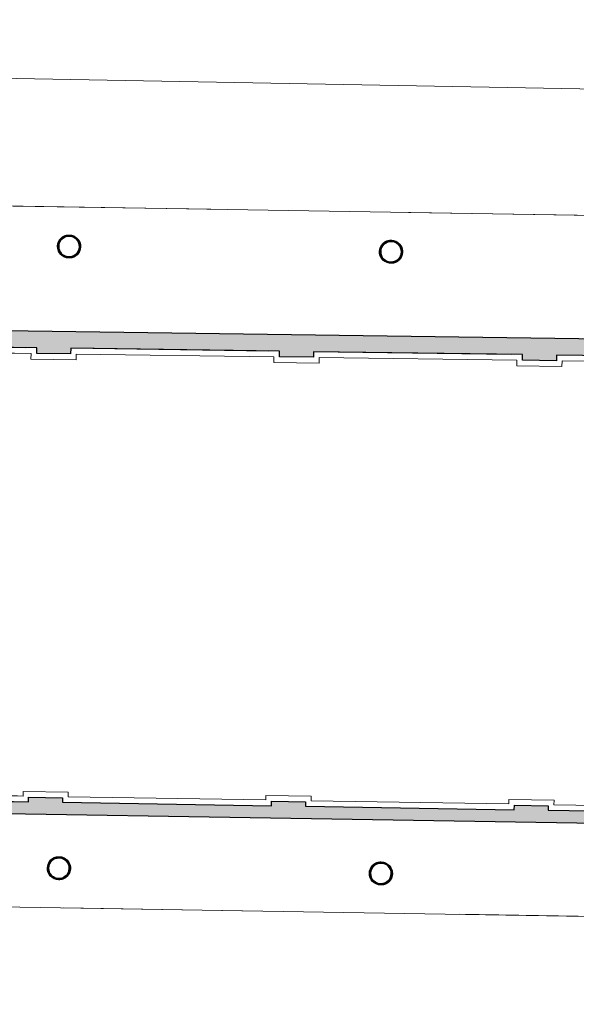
# Model space of a CAD drawing. Header units: millimetres. Extents: x -13022 to 1371524, y -38729 to 632593.
# Tile 168 of 256: x 894536 to 904389, y 5214 to 22633. Entities that reach past the tile are written whole.
import ezdxf

# ---------------------------------------------------------------- set-up
doc = ezdxf.new("R2010")
doc.units = ezdxf.units.MM
doc.header["$LTSCALE"] = 35
doc.set_wipeout_variables(frame=1)
doc.linetypes.add('DASHED', pattern=[200, 100, -100])
for name, color, linetype in [('LAYER102', 1, 'Continuous'), ('LAYER111', 7, 'Continuous'), ('LAYER22', 7, 'Continuous'), ('LAYER28', 7, 'Continuous')]:
    doc.layers.add(name, color=color, linetype=linetype)
doc.styles.get("Standard").update_dxf_attribs({"font": 'simplex.shx'})
doc.dimstyles.new('~R----C~', dxfattribs={"dimtxt": 162, "dimasz": 180, "dimexe": 0.18, "dimexo": 0.0625, "dimgap": 16.2, "dimtad": 1, "dimdec": 0, "dimzin": 0, "dimdsep": 46, "dimtxsty": 'Standard', "dimcen": 0.09, "dimse1": 1, "dimse2": 1, "dimclrd": 7, "dimadec": 0, "dimazin": 0, "dimtfac": 1, "dimtdec": 4, "dimtmove": 0, "dimatfit": 3, "dimfxl": 1, "dimtolj": 1, "dimtzin": 0, "dimlwd": 13, "dimarcsym": 0})
pattern_1 = [(43.96863251, (521764.3542, 56868.8046), (-0.20827933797, 0.21591600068), []), (43.96863251, (521764.35802, 56869.0167), (-0.20827933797, 0.21591600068), [])]

# ---------------------------------------------------------------- blocks, each defined once
blk = doc.blocks.new('*D114')
at = {"layer": 'Defpoints', "color": 0, "linetype": 'Continuous', "transparency": 16777216}
for p in [(912343, 8288), (857554, 7448), (912264, 3870)]:
    blk.add_point(p, dxfattribs=at)
at = {"layer": 'LAYER102', "color": 7, "linetype": 'Continuous', "lineweight": 13, "transparency": 16777216}
blk.add_line((857687, 4853), (912084, 3874), dxfattribs=at)
at = {"layer": 'LAYER102', "color": 7, "linetype": 'Continuous', "transparency": 16777216}
for points in [[(857687, 4883), (857686, 4823), (857507, 4856)], [(912084, 3904), (912083, 3844), (912264, 3870)]]:
    blk.add_solid(points, dxfattribs=at)
at = {"layer": 'LAYER102', "color": 0, "linetype": 'Continuous', "transparency": 16777216, "insert": (884887, 4460), "char_height": 162, "attachment_point": 5, "rotation": 358.9686}
blk.add_mtext('\\A1;54766', dxfattribs=at)
blk = doc.blocks.new('*D115')
at = {"layer": 'Defpoints', "color": 0, "linetype": 'Continuous', "transparency": 16777216}
for p in [(857554, 7448), (837106, 6871), (913664, 6438)]:
    blk.add_point(p, dxfattribs=at)
at = {"layer": 'LAYER102', "color": 7, "linetype": 'Continuous', "lineweight": 13, "transparency": 16777216}
blk.add_line((913650, 5673), (913661, 6258), dxfattribs=at)
at = {"layer": 'LAYER102', "color": 7, "linetype": 'Continuous', "transparency": 16777216}
for points in [[(913631, 6258), (913691, 6257), (913664, 6438)], [(913620, 5674), (913680, 5673), (913647, 5493)]]:
    blk.add_solid(points, dxfattribs=at)
at = {"layer": 'LAYER102', "color": 0, "linetype": 'Continuous', "transparency": 16777216, "insert": (913558, 5967), "char_height": 162, "attachment_point": 5, "rotation": 88.9686}
blk.add_mtext('\\A1;945', dxfattribs=at)
blk = doc.blocks.new('*D116')
at = {"layer": 'Defpoints', "color": 0, "linetype": 'Continuous', "transparency": 16777216}
for p in [(912343, 8288), (913697, 8264), (857554, 7448)]:
    blk.add_point(p, dxfattribs=at)
at = {"layer": 'LAYER102', "color": 7, "linetype": 'Continuous', "lineweight": 13, "transparency": 16777216}
blk.add_line((913667, 6618), (913694, 8084), dxfattribs=at)
at = {"layer": 'LAYER102', "color": 7, "linetype": 'Continuous', "transparency": 16777216}
for points in [[(913664, 8084), (913724, 8083), (913697, 8264)], [(913637, 6618), (913697, 6617), (913664, 6438)]]:
    blk.add_solid(points, dxfattribs=at)
at = {"layer": 'LAYER102', "color": 0, "linetype": 'Continuous', "transparency": 16777216, "insert": (913583, 7353), "char_height": 162, "attachment_point": 5, "rotation": 88.9686}
blk.add_mtext('\\A1;1826', dxfattribs=at)
blk = doc.blocks.new('*D118')
at = {"layer": 'Defpoints', "color": 0, "linetype": 'Continuous', "transparency": 16777216}
for p in [(837771, 20881), (913899, 19511), (912480, 16884)]:
    blk.add_point(p, dxfattribs=at)
at = {"layer": 'LAYER102', "color": 7, "linetype": 'Continuous', "lineweight": 13, "transparency": 16777216}
blk.add_line((913855, 17039), (913896, 19331), dxfattribs=at)
at = {"layer": 'LAYER102', "color": 7, "linetype": 'Continuous', "transparency": 16777216}
for points in [[(913866, 19331), (913926, 19330), (913899, 19511)], [(913825, 17039), (913885, 17038), (913852, 16859)]]:
    blk.add_solid(points, dxfattribs=at)
at = {"layer": 'LAYER102', "color": 0, "linetype": 'Continuous', "transparency": 16777216, "insert": (913778, 18187), "char_height": 162, "attachment_point": 5, "rotation": 88.9686}
blk.add_mtext('\\A1;2652', dxfattribs=at)
blk = doc.blocks.new('*D123')
at = {"layer": 'Defpoints', "color": 0, "linetype": 'Continuous', "transparency": 16777216}
for p in [(912559, 21266), (838029, 17988), (912480, 16884)]:
    blk.add_point(p, dxfattribs=at)
at = {"layer": 'LAYER102', "color": 7, "linetype": 'Continuous', "lineweight": 13, "transparency": 16777216}
blk.add_line((838292, 22603), (912379, 21269), dxfattribs=at)
at = {"layer": 'LAYER102', "color": 7, "linetype": 'Continuous', "transparency": 16777216}
for points in [[(838293, 22633), (838292, 22573), (838112, 22606)], [(912379, 21299), (912378, 21239), (912559, 21266)]]:
    blk.add_solid(points, dxfattribs=at)
at = {"layer": 'LAYER102', "color": 0, "linetype": 'Continuous', "transparency": 16777216, "insert": (875337, 22033), "char_height": 162, "attachment_point": 5, "rotation": 358.9686}
blk.add_mtext('\\A1;74458', dxfattribs=at)

msp = doc.modelspace()

# ---------------------------------------------------------------- linework, layer by layer
at = {"layer": 'LAYER28', "color": 7, "linetype": 'Continuous', "lineweight": 25}
for points in [[(895412.913, 18803.719, -2.414213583), (895226.457, 18623.847, -0.414213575), (895412.913, 18803.719)], [(901112.161, 18710.627, -2.414213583), (900925.705, 18530.755, -0.414213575), (901112.161, 18710.627)], [(895233.038, 7805.199, -2.414213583), (895046.582, 7625.326, -0.414213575), (895233.038, 7805.199)], [(900932.534, 7712.039, -2.414213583), (900746.079, 7532.167, -0.414213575), (900932.534, 7712.039)]]:
    msp.add_lwpolyline(points, format="xyb", close=True, dxfattribs=at)

# ---------------------------------------------------------------- texts
at = {"layer": 'LAYER102', "color": 7, "linetype": 'Continuous', "lineweight": 0, "char_height": 162, "attachment_point": 7, "rotation": 358.9686325, "line_spacing_factor": 1.333333}
for s, insert in [('\\pi-742.15;{\\fArial|b0|i0|c0|p34;verkeersruimte\\P\\pi-399.59;21,3 m2}', (1005346.904, 19115.704)), ('\\pi-341.76;{\\fArial|b1|i0|c0|p34;\\H1.2346x;foyer\\fArial|b0|i0|c0|p34;\\H0.81x;\\P\\pi-1012.4;max. aantal pers. 90\\P\\pi-925.11;bijeenkomstfunctie \\P\\pi-453.52;143,9 m2}', (1017563.026, 12467.675))]:
    msp.add_mtext(s, dxfattribs=dict(at, insert=insert))
for s, insert, width in [('\\pi415.19;{\\fArial|b1|i0|c0|p34;\\H1.2346x;Afsl. vent.}', (854912.419, 16083.804), 2146.38469), ('\\pi386.19;{\\fArial|b1|i0|c0|p34;\\H1.2346x;lift \\P\\pi159.59;mach.\\fArial|b0|i0|c0|p34;\\H0.81x; \\P\\pi209.91;3,2 m2}', (855643.987, 13970.687), 1090.26846), ('\\pi415.19;{\\fArial|b1|i0|c0|p34;\\H1.2346x;Afsl. vent.}', (888719.24, 11805.179), 2146.38469)]:
    msp.add_mtext(s, dxfattribs=dict(at, insert=insert, width=width))

# ---------------------------------------------------------------- wipeouts: each hides what was drawn before it
at = {"linetype": 'Continuous'}
for points in [[(907736.753, 16649.173), (907635.399, 16550.563), (904135.702, 16598.897), (904037.073, 16700.267)], [(890994.359, 8857.731), (890995.971, 8957.718), (894594.56, 8899.032), (894692.747, 8797.416)]]:
    msp.add_wipeout(points, dxfattribs=at).dxf.layer = 'LAYER111'

# ---------------------------------------------------------------- next in the draw order: linework, layer by layer
at = {"layer": 'LAYER102', "color": 7, "linetype": 'Continuous', "lineweight": 18}
for points in [[(904037.073, 16700.267), (907736.753, 16649.173)], [(907635.399, 16550.563), (904135.702, 16598.897)], [(890995.971, 8957.718), (894594.56, 8899.032)], [(894692.747, 8797.416), (890994.359, 8857.731)]]:
    msp.add_lwpolyline(points, dxfattribs=at)

# ---------------------------------------------------------------- next in the draw order: wipeouts: each hides what was drawn before it
at = {"linetype": 'Continuous'}
for points in [[(895405.958, 18417.383), (895406.318, 18437.396), (895430.249, 18438.532), (895453.829, 18442.784), (895476.651, 18450.075), (895498.339, 18460.284), (895518.481, 18473.234), (895536.794, 18488.706), (895552.897, 18506.433), (895566.566, 18526.112), (895577.576, 18547.405), (895585.671, 18569.953), (895590.78, 18593.364), (895592.773, 18617.243), (895591.641, 18641.175), (895587.377, 18664.758), (895580.099, 18687.582), (895569.894, 18709.259), (895556.943, 18729.419), (895541.457, 18747.717), (895523.744, 18763.837), (895504.05, 18777.508), (895482.775, 18788.492), (895460.23, 18796.605), (895436.818, 18801.703), (895412.944, 18803.703), (895389.013, 18802.569), (895365.433, 18798.321), (895342.579, 18791.032), (895320.923, 18780.826), (895300.75, 18767.877), (895282.468, 18752.409), (895266.334, 18734.684), (895252.665, 18715.005), (895241.686, 18693.711), (895233.56, 18671.166), (895228.451, 18647.754), (895226.458, 18623.878), (895227.59, 18599.94), (895231.853, 18576.355), (895239.131, 18553.525), (895249.336, 18531.844), (895262.288, 18511.68), (895277.774, 18493.381), (895295.486, 18477.257), (895315.181, 18463.583), (895336.455, 18452.599), (895359.032, 18444.488), (895382.444, 18439.39), (895406.318, 18437.392), (895405.958, 18417.383), (895380.865, 18419.396), (895356.203, 18424.497), (895332.345, 18432.611), (895309.695, 18443.611), (895288.595, 18457.327), (895269.322, 18473.551), (895252.214, 18492.032), (895237.517, 18512.487), (895225.476, 18534.602), (895216.271, 18558.037), (895210.022, 18582.433), (895206.846, 18607.412), (895206.768, 18632.595), (895209.812, 18657.592), (895215.94, 18682.02), (895225.021, 18705.503), (895236.953, 18727.683), (895251.544, 18748.216), (895268.537, 18766.79), (895287.709, 18783.118), (895308.743, 18796.949), (895331.353, 18808.069), (895355.13, 18816.31), (895379.76, 18821.545), (895404.865, 18823.694), (895430.039, 18822.721), (895454.876, 18818.644), (895479.033, 18811.524), (895502.106, 18801.473), (895523.784, 18788.641), (895543.698, 18773.227), (895561.568, 18755.469), (895577.089, 18735.64), (895590.015, 18714.042), (895600.196, 18691.01), (895607.45, 18666.893), (895611.66, 18642.067), (895612.77, 18616.908), (895610.861, 18592.446), (895605.99, 18568.393), (895598.288, 18545.102), (895587.793, 18522.911), (895574.729, 18502.142), (895559.259, 18483.101), (895541.606, 18466.065), (895522.024, 18451.282), (895500.799, 18438.967), (895478.246, 18429.301), (895454.681, 18422.423), (895430.481, 18418.436), (895405.958, 18417.395)], [(901105.205, 18324.291), (901105.566, 18344.303), (901129.496, 18345.439), (901153.077, 18349.691), (901175.899, 18356.983), (901197.586, 18367.192), (901217.729, 18380.142), (901236.042, 18395.613), (901252.145, 18413.34), (901265.814, 18433.019), (901276.824, 18454.313), (901284.918, 18476.86), (901290.028, 18500.272), (901292.021, 18524.15), (901290.889, 18548.083), (901286.625, 18571.665), (901279.347, 18594.489), (901269.142, 18616.167), (901256.19, 18636.327), (901240.705, 18654.624), (901222.992, 18670.744), (901203.297, 18684.416), (901182.023, 18695.4), (901159.478, 18703.512), (901136.066, 18708.61), (901112.191, 18710.611), (901088.261, 18709.477), (901064.681, 18705.229), (901041.827, 18697.939), (901020.171, 18687.734), (900999.997, 18674.784), (900981.716, 18659.316), (900965.582, 18641.592), (900951.913, 18621.913), (900940.934, 18600.619), (900932.808, 18578.074), (900927.698, 18554.662), (900925.706, 18530.786), (900926.838, 18506.847), (900931.101, 18483.263), (900938.379, 18460.433), (900948.584, 18438.752), (900961.536, 18418.588), (900977.021, 18400.288), (900994.734, 18384.164), (901014.429, 18370.491), (901035.703, 18359.507), (901058.279, 18351.396), (901081.691, 18346.298), (901105.566, 18344.299), (901105.205, 18324.291), (901080.113, 18326.303), (901055.45, 18331.404), (901031.593, 18339.519), (901008.943, 18350.518), (900987.843, 18364.234), (900968.569, 18380.459), (900951.462, 18398.939), (900936.765, 18419.395), (900924.724, 18441.51), (900915.519, 18464.945), (900909.27, 18489.341), (900906.094, 18514.32), (900906.016, 18539.503), (900909.06, 18564.499), (900915.188, 18588.928), (900924.268, 18612.411), (900936.201, 18634.59), (900950.792, 18655.124), (900967.785, 18673.698), (900986.957, 18690.025), (901007.991, 18703.856), (901030.601, 18714.976), (901054.378, 18723.218), (901079.007, 18728.453), (901104.112, 18730.601), (901129.287, 18729.628), (901154.123, 18725.552), (901178.28, 18718.432), (901201.353, 18708.38), (901223.032, 18695.549), (901242.945, 18680.135), (901260.816, 18662.377), (901276.337, 18642.547), (901289.263, 18620.95), (901299.443, 18597.917), (901306.698, 18573.8), (901310.908, 18548.974), (901312.018, 18523.815), (901310.108, 18499.354), (901305.237, 18475.301), (901297.536, 18452.01), (901287.041, 18429.818), (901273.977, 18409.05), (901258.507, 18390.009), (901240.854, 18372.972), (901221.272, 18358.19), (901200.047, 18345.874), (901177.494, 18336.208), (901153.929, 18329.331), (901129.728, 18325.344), (901105.206, 18324.303)]]:
    msp.add_wipeout(points, dxfattribs=at).dxf.layer = 'LAYER111'

# ---------------------------------------------------------------- next in the draw order: hatches: boundary and pattern name
at = {"layer": 'LAYER28', "linetype": 'Continuous', "lineweight": 13}
h = msp.add_hatch(dxfattribs=at)
h.set_pattern_fill('~A--FYV~', angle=-1.0313675, style=0, pattern_type=0)
h.set_pattern_definition(pattern_1)
h.paths.add_polyline_path([(895405.958, 18417.383), (895406.318, 18437.396, 2.413922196), (895226.457, 18623.847, 0.41426354), (895406.318, 18437.398), (895405.958, 18417.383, -2.414080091), (895612.77, 18616.908, -0.414236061)], flags=0)
h = msp.add_hatch(dxfattribs=at)
h.set_pattern_fill('~A--FYV~', angle=-1.0313675, style=0, pattern_type=0)
h.set_pattern_definition(pattern_1)
h.paths.add_polyline_path([(901105.205, 18324.291), (901105.566, 18344.303, 2.413922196), (900925.705, 18530.755, 0.41426354), (901105.566, 18344.305), (901105.205, 18324.291, -2.414080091), (901312.018, 18523.815, -0.414236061)], flags=0)

# ---------------------------------------------------------------- next in the draw order: linework, layer by layer
at = {"layer": 'LAYER28', "color": 7, "linetype": 'Continuous', "lineweight": 25}
for points in [[(895405.958, 18417.383), (895406.318, 18437.396, 2.413922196), (895226.457, 18623.847, 0.41426354), (895406.318, 18437.398), (895405.958, 18417.383, -2.414080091), (895612.77, 18616.908, -0.414236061), (895405.958, 18417.383)], [(895413.273, 18823.716, -2.414213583), (895206.461, 18624.207, -0.414213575), (895413.273, 18823.716)], [(901105.205, 18324.291), (901105.566, 18344.303, 2.413922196), (900925.705, 18530.755, 0.41426354), (901105.566, 18344.305), (901105.205, 18324.291, -2.414080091), (901312.018, 18523.815, -0.414236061), (901105.205, 18324.291)], [(901112.521, 18730.623, -2.414213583), (900905.708, 18531.115, -0.414213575), (901112.521, 18730.623)]]:
    msp.add_lwpolyline(points, format="xyb", close=True, dxfattribs=at)

# ---------------------------------------------------------------- next in the draw order: texts
at = {"layer": 'LAYER102', "color": 7, "linetype": 'Continuous', "lineweight": 0, "insert": (1040372.289, 16265.531), "char_height": 162, "attachment_point": 7, "rotation": 358.9686325, "line_spacing_factor": 1.333333}
msp.add_mtext('\\pi-563.32;{\\fArial|b1|i0|c0|p34;\\H1.2346x;techniek\\P\\pi-880.14;\\fArial|b0|i0|c0|p34;\\H0.81x;technische ruimte \\P\\pi-399.6;29,4 m2}', dxfattribs=at)

# ---------------------------------------------------------------- next in the draw order: wipeouts: each hides what was drawn before it
at = {"linetype": 'Continuous'}
for points in [[(904037.073, 16700.267), (904135.702, 16598.897), (904134.34, 16498.905), (904035.711, 16600.279)], [(894692.747, 8797.409), (894594.56, 8899.024), (894596, 8979.011), (894694.187, 8877.396)]]:
    msp.add_wipeout(points, dxfattribs=at).dxf.layer = 'LAYER111'

# ---------------------------------------------------------------- next in the draw order: linework, layer by layer
at = {"layer": 'LAYER102', "color": 7, "linetype": 'Continuous', "lineweight": 18}
for points in [[(904035.711, 16600.279), (904037.073, 16700.267)], [(904135.702, 16598.897), (904134.34, 16498.905)], [(894594.56, 8899.024), (894596, 8979.011)], [(894694.187, 8877.396), (894692.747, 8797.409)]]:
    msp.add_lwpolyline(points, dxfattribs=at)

# ---------------------------------------------------------------- next in the draw order: wipeouts: each hides what was drawn before it
at = {"linetype": 'Continuous'}
for points in [[(904035.711, 16600.279), (904134.34, 16498.905), (903334.409, 16509.962), (903435.763, 16608.571)], [(894694.187, 8877.396), (894596, 8979.011), (895395.145, 8965.98), (895294.108, 8867.615)]]:
    msp.add_wipeout(points, dxfattribs=at).dxf.layer = 'LAYER111'

# ---------------------------------------------------------------- next in the draw order: linework, layer by layer
at = {"layer": 'LAYER102', "color": 7, "linetype": 'Continuous', "lineweight": 18}
for points in [[(903435.763, 16608.571), (904035.711, 16600.279)], [(904134.34, 16498.905), (903334.409, 16509.962)], [(894596, 8979.011), (895395.145, 8965.98)], [(895294.108, 8867.615), (894694.187, 8877.396)]]:
    msp.add_lwpolyline(points, dxfattribs=at)
at = {"layer": 'LAYER102', "color": 7, "linetype": 'DASHED', "lineweight": 18}
for points in [[(904035.711, 16600.279), (904037.073, 16700.267)], [(904037.073, 16700.267), (907736.753, 16649.173)], [(904135.702, 16598.897), (904134.34, 16498.905)], [(907635.399, 16550.563), (904135.702, 16598.897)], [(890995.971, 8957.718), (894594.56, 8899.032)], [(894594.56, 8899.024), (894596, 8979.011)], [(894692.747, 8797.416), (890994.359, 8857.731)], [(894694.187, 8877.396), (894692.747, 8797.409)]]:
    msp.add_lwpolyline(points, dxfattribs=at)

# ---------------------------------------------------------------- next in the draw order: wipeouts: each hides what was drawn before it
at = {"linetype": 'Continuous'}
for points in [[(903435.763, 16608.567), (903334.409, 16509.958), (903335.771, 16609.938), (903437.125, 16708.547)], [(895294.108, 8867.615), (895395.145, 8965.98), (895394.33, 8885.99), (895293.293, 8787.625)]]:
    msp.add_wipeout(points, dxfattribs=at).dxf.layer = 'LAYER111'

# ---------------------------------------------------------------- next in the draw order: linework, layer by layer
at = {"layer": 'LAYER102', "color": 7, "linetype": 'Continuous', "lineweight": 18}
for points in [[(903334.409, 16509.958), (903335.771, 16609.938)], [(903437.125, 16708.547), (903435.763, 16608.567)], [(895395.145, 8965.98), (895394.33, 8885.99)], [(895293.293, 8787.625), (895294.108, 8867.615)]]:
    msp.add_lwpolyline(points, dxfattribs=at)
at = {"layer": 'LAYER102', "color": 7, "linetype": 'DASHED', "lineweight": 18}
msp.add_lwpolyline([(904134.34, 16498.905), (903334.409, 16509.962)], dxfattribs=at)

# ---------------------------------------------------------------- next in the draw order: texts
at = {"layer": 'LAYER102', "color": 7, "linetype": 'Continuous', "lineweight": 0, "insert": (887600.625, 16264.33), "char_height": 162, "width": 2146.38469, "attachment_point": 7, "rotation": 358.9686325, "line_spacing_factor": 1.333333}
msp.add_mtext('\\pi508.38;{\\fArial|b1|i0|c0|p34;\\H1.2346x;Afsl. CV.}', dxfattribs=at)

# ---------------------------------------------------------------- next in the draw order: wipeouts: each hides what was drawn before it
at = {"linetype": 'Continuous'}
for points in [[(903437.125, 16708.551), (903335.771, 16609.942), (899836.137, 16658.282), (899737.508, 16759.656)], [(895293.294, 8787.632), (895394.33, 8885.998), (898893.995, 8828.921), (898992.182, 8727.305)]]:
    msp.add_wipeout(points, dxfattribs=at).dxf.layer = 'LAYER111'

# ---------------------------------------------------------------- next in the draw order: linework, layer by layer
at = {"layer": 'LAYER102', "color": 7, "linetype": 'Continuous', "lineweight": 18}
for points in [[(899737.508, 16759.656), (903437.125, 16708.551)], [(903335.771, 16609.942), (899836.137, 16658.282)], [(895394.33, 8885.998), (898893.995, 8828.921)], [(898992.182, 8727.305), (895293.294, 8787.632)]]:
    msp.add_lwpolyline(points, dxfattribs=at)
at = {"layer": 'LAYER102', "color": 7, "linetype": 'DASHED', "lineweight": 18}
for points in [[(903334.409, 16509.958), (903335.771, 16609.938)], [(903437.125, 16708.547), (903435.763, 16608.567)], [(903435.763, 16608.571), (904035.711, 16600.279)], [(894596, 8979.011), (895395.145, 8965.98)], [(895395.145, 8965.98), (895394.33, 8885.99)], [(895294.108, 8867.615), (894694.187, 8877.396)], [(895293.293, 8787.625), (895294.108, 8867.615)]]:
    msp.add_lwpolyline(points, dxfattribs=at)

# ---------------------------------------------------------------- next in the draw order: wipeouts: each hides what was drawn before it
at = {"linetype": 'Continuous'}
for points in [[(899737.508, 16759.656), (899836.137, 16658.282), (899834.791, 16559.228), (899736.16, 16660.465)], [(898992.182, 8727.305), (898893.995, 8828.921), (898895.435, 8908.908), (898993.622, 8807.292)]]:
    msp.add_wipeout(points, dxfattribs=at).dxf.layer = 'LAYER111'

# ---------------------------------------------------------------- next in the draw order: linework, layer by layer
at = {"layer": 'LAYER102', "color": 7, "linetype": 'Continuous', "lineweight": 18}
for points in [[(899736.16, 16660.465), (899737.508, 16759.656)], [(899836.137, 16658.282), (899834.791, 16559.228)], [(898893.995, 8828.921), (898895.435, 8908.908)], [(898993.622, 8807.292), (898992.182, 8727.305)]]:
    msp.add_lwpolyline(points, dxfattribs=at)

# ---------------------------------------------------------------- next in the draw order: wipeouts: each hides what was drawn before it
at = {"linetype": 'Continuous'}
for points in [[(899736.16, 16660.461), (899834.791, 16559.224), (899034.841, 16569.198), (899136.197, 16667.941)], [(898993.622, 8807.292), (898895.435, 8908.908), (899694.017, 8895.883), (899593.543, 8797.508)]]:
    msp.add_wipeout(points, dxfattribs=at).dxf.layer = 'LAYER111'

# ---------------------------------------------------------------- next in the draw order: linework, layer by layer
at = {"layer": 'LAYER102', "color": 7, "linetype": 'DASHED', "lineweight": 18}
for points in [[(899736.16, 16660.465), (899737.508, 16759.656)], [(899737.508, 16759.656), (903437.125, 16708.551)], [(899836.137, 16658.282), (899834.791, 16559.228)], [(903335.771, 16609.942), (899836.137, 16658.282)], [(895394.33, 8885.998), (898893.995, 8828.921)], [(898893.995, 8828.921), (898895.435, 8908.908)], [(898992.182, 8727.305), (895293.294, 8787.632)], [(898993.622, 8807.292), (898992.182, 8727.305)]]:
    msp.add_lwpolyline(points, dxfattribs=at)
at = {"layer": 'LAYER102', "color": 7, "linetype": 'Continuous', "lineweight": 18}
for points in [[(899834.791, 16559.224), (899034.841, 16569.198)], [(899136.197, 16667.941), (899736.16, 16660.461)], [(898895.435, 8908.908), (899694.017, 8895.883)], [(899593.543, 8797.508), (898993.622, 8807.292)]]:
    msp.add_lwpolyline(points, dxfattribs=at)

# ---------------------------------------------------------------- next in the draw order: wipeouts: each hides what was drawn before it
at = {"linetype": 'Continuous'}
for points in [[(899136.197, 16667.941), (899034.841, 16569.198), (899036.206, 16669.323), (899137.56, 16767.933)], [(899593.543, 8797.504), (899694.017, 8895.879), (899693.64, 8815.881), (899593.165, 8717.506)]]:
    msp.add_wipeout(points, dxfattribs=at).dxf.layer = 'LAYER111'

# ---------------------------------------------------------------- next in the draw order: linework, layer by layer
at = {"layer": 'LAYER102', "color": 7, "linetype": 'Continuous', "lineweight": 18}
for points in [[(899137.56, 16767.933), (899136.197, 16667.941)], [(899034.841, 16569.198), (899036.206, 16669.323)], [(899694.017, 8895.879), (899693.64, 8815.881)], [(899593.165, 8717.506), (899593.543, 8797.504)]]:
    msp.add_lwpolyline(points, dxfattribs=at)
at = {"layer": 'LAYER102', "color": 7, "linetype": 'DASHED', "lineweight": 18}
msp.add_lwpolyline([(899834.791, 16559.224), (899034.841, 16569.198)], dxfattribs=at)

# ---------------------------------------------------------------- next in the draw order: wipeouts: each hides what was drawn before it
at = {"linetype": 'Continuous'}
for points in [[(899137.56, 16767.936), (899036.206, 16669.327), (895536.509, 16717.672), (895438.318, 16819.038)], [(899593.165, 8717.506), (899693.64, 8815.881), (903193.43, 8758.806), (903291.616, 8657.19)]]:
    msp.add_wipeout(points, dxfattribs=at).dxf.layer = 'LAYER111'

# ---------------------------------------------------------------- next in the draw order: linework, layer by layer
at = {"layer": 'LAYER102', "color": 7, "linetype": 'Continuous', "lineweight": 18}
for points in [[(895438.318, 16819.038), (899137.56, 16767.936)], [(899036.206, 16669.327), (895536.509, 16717.672)], [(903291.616, 8657.19), (899593.165, 8717.506)], [(899693.64, 8815.881), (903193.43, 8758.806)]]:
    msp.add_lwpolyline(points, dxfattribs=at)
at = {"layer": 'LAYER102', "color": 7, "linetype": 'DASHED', "lineweight": 18}
for points in [[(899137.56, 16767.933), (899136.197, 16667.941)], [(899034.841, 16569.198), (899036.206, 16669.323)], [(899136.197, 16667.941), (899736.16, 16660.461)], [(898895.435, 8908.908), (899694.017, 8895.883)], [(899694.017, 8895.879), (899693.64, 8815.881)], [(899593.543, 8797.508), (898993.622, 8807.292)], [(899593.165, 8717.506), (899593.543, 8797.504)]]:
    msp.add_lwpolyline(points, dxfattribs=at)

# ---------------------------------------------------------------- next in the draw order: wipeouts: each hides what was drawn before it
at = {"linetype": 'Continuous'}
for points in [[(895438.318, 16819.042), (895536.51, 16717.676), (895534.709, 16617.684), (895436.518, 16719.05)], [(903291.616, 8657.186), (903193.429, 8758.802), (903194.869, 8838.789), (903293.056, 8737.173)]]:
    msp.add_wipeout(points, dxfattribs=at).dxf.layer = 'LAYER111'

# ---------------------------------------------------------------- next in the draw order: linework, layer by layer
at = {"layer": 'LAYER102', "color": 7, "linetype": 'Continuous', "lineweight": 18}
for points in [[(895436.518, 16719.05), (895438.318, 16819.042)], [(895536.51, 16717.676), (895534.709, 16617.684)], [(903193.429, 8758.802), (903194.869, 8838.789)], [(903293.056, 8737.173), (903291.616, 8657.186)]]:
    msp.add_lwpolyline(points, dxfattribs=at)

# ---------------------------------------------------------------- next in the draw order: wipeouts: each hides what was drawn before it
at = {"linetype": 'Continuous'}
for points in [[(895436.518, 16719.043), (895534.709, 16617.677), (894735.153, 16628.719), (894836.57, 16727.327)], [(903293.056, 8737.173), (903194.869, 8838.789), (903994.577, 8825.748), (903892.977, 8727.393)]]:
    msp.add_wipeout(points, dxfattribs=at).dxf.layer = 'LAYER111'

# ---------------------------------------------------------------- next in the draw order: linework, layer by layer
at = {"layer": 'LAYER102', "color": 7, "linetype": 'Continuous', "lineweight": 18}
for points in [[(894836.57, 16727.327), (895436.518, 16719.043)], [(895534.709, 16617.677), (894735.153, 16628.719)], [(903194.869, 8838.789), (903994.577, 8825.748)], [(903892.977, 8727.393), (903293.056, 8737.173)]]:
    msp.add_lwpolyline(points, dxfattribs=at)
at = {"layer": 'LAYER102', "color": 7, "linetype": 'DASHED', "lineweight": 18}
for points in [[(895436.518, 16719.05), (895438.318, 16819.042)], [(895438.318, 16819.038), (899137.56, 16767.936)], [(895536.51, 16717.676), (895534.709, 16617.684)], [(899036.206, 16669.327), (895536.509, 16717.672)], [(903291.616, 8657.19), (899593.165, 8717.506)], [(899693.64, 8815.881), (903193.43, 8758.806)], [(903193.429, 8758.802), (903194.869, 8838.789)], [(903293.056, 8737.173), (903291.616, 8657.186)]]:
    msp.add_lwpolyline(points, dxfattribs=at)

# ---------------------------------------------------------------- next in the draw order: wipeouts: each hides what was drawn before it
at = {"linetype": 'Continuous'}
for points in [[(894836.57, 16727.331), (894735.154, 16628.723), (894736.579, 16728.721), (894837.995, 16827.329)], [(903892.977, 8727.393), (903994.577, 8825.748), (903993.262, 8745.759), (903891.662, 8647.403)]]:
    msp.add_wipeout(points, dxfattribs=at).dxf.layer = 'LAYER111'

# ---------------------------------------------------------------- next in the draw order: linework, layer by layer
at = {"layer": 'LAYER102', "color": 7, "linetype": 'Continuous', "lineweight": 18}
for points in [[(894735.154, 16628.723), (894736.579, 16728.721)], [(894837.995, 16827.329), (894836.57, 16727.331)], [(903891.662, 8647.403), (903892.977, 8727.393)], [(903994.577, 8825.748), (903993.262, 8745.759)]]:
    msp.add_lwpolyline(points, dxfattribs=at)
at = {"layer": 'LAYER102', "color": 7, "linetype": 'DASHED', "lineweight": 18}
msp.add_lwpolyline([(895534.709, 16617.677), (894735.153, 16628.719)], dxfattribs=at)

# ---------------------------------------------------------------- next in the draw order: wipeouts: each hides what was drawn before it
at = {"linetype": 'Continuous'}
for points in [[(894837.995, 16827.329), (894736.579, 16728.721), (891136.953, 16778.432), (891138.315, 16878.423)], [(903891.662, 8647.403), (903993.262, 8745.759), (907492.864, 8688.683), (907591.051, 8587.067)]]:
    msp.add_wipeout(points, dxfattribs=at).dxf.layer = 'LAYER111'

# ---------------------------------------------------------------- next in the draw order: hatches: boundary and pattern name
at = {"layer": 'LAYER111', "linetype": 'Continuous', "lineweight": 5}
msp.add_hatch(color=254, dxfattribs=at).paths.add_polyline_path([(880689.345, 17022.737), (880693.485, 17322.117), (912479.617, 16883.668), (912343.19, 8288.161), (880541.211, 8808.174), (880544.797, 9028.239), (881757.699, 9008.357), (881759.138, 9088.313), (882659.025, 9073.956), (882657.58, 8993.688), (886207.114, 8935.803), (886208.553, 9015.775), (886808.48, 9006.303), (886807.66, 8926.008), (890393.438, 8867.533), (890394.817, 8947.631), (890995.793, 8937.374), (890994.359, 8857.731), (894692.747, 8797.416), (894694.187, 8877.403), (895294.108, 8867.619), (895293.293, 8787.621), (898992.182, 8727.297), (898993.622, 8807.284), (899593.543, 8797.5), (899593.165, 8717.509), (903291.616, 8657.194), (903293.056, 8737.181), (903892.978, 8727.397), (903891.663, 8647.407), (907591.051, 8587.075), (907592.491, 8667.062), (908192.412, 8657.278), (908191.097, 8577.288), (912126.743, 8511.796), (912258.798, 16586.688), (908337.076, 16640.881), (908335.276, 16540.897), (907735.39, 16549.181), (907736.753, 16649.173), (904037.073, 16700.267), (904035.711, 16600.275), (903435.763, 16608.567), (903437.125, 16708.551), (899737.508, 16759.652), (899736.16, 16660.465), (899136.198, 16667.945), (899137.56, 16767.936), (895438.318, 16819.038), (895436.518, 16719.046), (894836.57, 16727.331), (894837.995, 16827.329), (891138.315, 16878.423), (891136.953, 16778.432), (890537.005, 16786.716), (890537.68, 16886.72), (886952.24, 16936.242), (886950.563, 16836.1), (886350.117, 16844.55), (886351.167, 16944.539), (882802.785, 16993.441), (882800.979, 16893.113), (881962.185, 16905.151), (881963.985, 17005.135)], flags=0)

# ---------------------------------------------------------------- next in the draw order: linework, layer by layer
at = {"layer": 'LAYER102', "color": 7, "linetype": 'Continuous', "lineweight": 18}
for points in [[(894736.579, 16728.721), (891136.953, 16778.432)], [(891138.315, 16878.423), (894837.995, 16827.329)], [(903993.262, 8745.759), (907492.864, 8688.683)], [(907591.051, 8587.067), (903891.662, 8647.403)]]:
    msp.add_lwpolyline(points, dxfattribs=at)
at = {"layer": 'LAYER102', "color": 7, "linetype": 'DASHED', "lineweight": 18}
for points in [[(894736.579, 16728.721), (891136.953, 16778.432)], [(891138.315, 16878.423), (894837.995, 16827.329)], [(894735.154, 16628.723), (894736.579, 16728.721)], [(894837.995, 16827.329), (894836.57, 16727.331)], [(894836.57, 16727.327), (895436.518, 16719.043)], [(903194.869, 8838.789), (903994.577, 8825.748)], [(903892.977, 8727.393), (903293.056, 8737.173)], [(903891.662, 8647.403), (903892.977, 8727.393)], [(903994.577, 8825.748), (903993.262, 8745.759)], [(903993.262, 8745.759), (907492.864, 8688.683)], [(907591.051, 8587.067), (903891.662, 8647.403)]]:
    msp.add_lwpolyline(points, dxfattribs=at)
at = {"layer": 'LAYER22', "color": 7, "linetype": 'Continuous', "lineweight": 18}
msp.add_lwpolyline([(866388.207, 17567.399), (866424.981, 19794.098), (913018.768, 19033.023), (912816.192, 6634.668), (866222.467, 7395.734), (866249.416, 9035.015)], dxfattribs=at)
at = {"layer": 'LAYER28', "color": 7, "linetype": 'Continuous', "lineweight": 25}
for points in [[(880693.485, 17322.117), (912479.617, 16883.668), (912343.19, 8288.161), (880541.211, 8808.174)], [(907736.753, 16649.173), (904037.073, 16700.267), (904035.711, 16600.275), (903435.763, 16608.567), (903437.125, 16708.551), (899737.508, 16759.652), (899736.16, 16660.465), (899136.198, 16667.945), (899137.56, 16767.936), (895438.318, 16819.038), (895436.518, 16719.046), (894836.57, 16727.331), (894837.995, 16827.329), (891138.315, 16878.423)], [(890994.359, 8857.731), (894692.747, 8797.416), (894694.187, 8877.403), (895294.108, 8867.619), (895293.293, 8787.621), (898992.182, 8727.297), (898993.622, 8807.284), (899593.543, 8797.5), (899593.165, 8717.509), (903291.616, 8657.194), (903293.056, 8737.181), (903892.978, 8727.397), (903891.663, 8647.407), (907591.051, 8587.075)]]:
    msp.add_lwpolyline(points, dxfattribs=at)

# ---------------------------------------------------------------- next in the draw order: texts
at = {"layer": 'LAYER102', "color": 7, "linetype": 'Continuous', "lineweight": 0, "insert": (995229.674, 12428.575), "char_height": 162, "attachment_point": 7, "rotation": 358.9686325, "line_spacing_factor": 1.333333}
msp.add_mtext('\\pi-707.73;{\\fArial|b1|i0|c0|p34;\\H1.2346x;auditorium\\fArial|b0|i0|c0|p34;\\H0.81x;\\P\\pi-1075.3;max. aantal pers. 100\\P\\pi-925.11;bijeenkomstfunctie \\P\\pi-642.1;max pers. 75\\P\\pi-453.52;106,3 m2}', dxfattribs=at)

# ---------------------------------------------------------------- next in the draw order: dimensions: what is measured, and where the dimension line sits
at = {"layer": 'LAYER102', "color": 7, "linetype": 'Continuous'}
for base, p1, p2, angle, picture, middle in [((912558.508, 21265.825), (838029.116, 17987.737), (912479.617, 16883.668), 358.9686325, '*D123', (875337.133, 22033.126)), ((913899.448, 19510.818), (912479.617, 16883.668), (837770.784, 20881.34), 88.9686325, '*D118', (913778.393, 18186.642))]:
    dim = msp.add_linear_dim(base=base, p1=p1, p2=p2, angle=angle, dimstyle='~R----C~', dxfattribs=at)
    dim.commit()
    dim.dimension.update_dxf_attribs({"geometry": picture, "text_midpoint": middle})

# ---------------------------------------------------------------- next in the draw order: wipeouts: each hides what was drawn before it
at = {"linetype": 'Continuous'}
for points in [[(895226.083, 7418.863), (895226.443, 7438.875), (895250.373, 7440.011), (895273.954, 7444.263), (895296.776, 7451.553), (895318.463, 7461.761), (895338.606, 7474.714), (895356.919, 7490.183), (895373.022, 7507.912), (895386.691, 7527.591), (895397.701, 7548.885), (895405.795, 7571.434), (895410.905, 7594.846), (895412.898, 7618.72), (895411.766, 7642.654), (895407.502, 7666.235), (895400.224, 7689.061), (895390.019, 7710.736), (895377.067, 7730.899), (895361.582, 7749.196), (895343.869, 7765.318), (895324.174, 7778.987), (895302.9, 7789.974), (895280.355, 7798.084), (895256.943, 7803.182), (895233.069, 7805.182), (895209.138, 7804.05), (895185.558, 7799.802), (895162.704, 7792.513), (895141.048, 7782.304), (895120.874, 7769.356), (895102.593, 7753.886), (895086.459, 7736.162), (895072.79, 7716.487), (895061.811, 7695.192), (895053.685, 7672.648), (895048.575, 7649.236), (895046.583, 7625.358), (895047.715, 7601.419), (895051.978, 7577.835), (895059.256, 7555.005), (895069.461, 7533.325), (895082.413, 7513.159), (895097.898, 7494.858), (895115.611, 7478.736), (895135.306, 7465.063), (895156.58, 7454.08), (895179.157, 7445.966), (895202.569, 7440.868), (895226.443, 7438.871), (895226.083, 7418.863), (895200.99, 7420.873), (895176.328, 7425.978), (895152.47, 7434.089), (895129.82, 7445.088), (895108.72, 7458.806), (895089.446, 7475.03), (895072.339, 7493.513), (895057.642, 7513.969), (895045.601, 7536.083), (895036.396, 7559.515), (895030.147, 7583.912), (895026.971, 7608.892), (895026.893, 7634.073), (895029.937, 7659.073), (895036.065, 7683.498), (895045.146, 7706.983), (895057.078, 7729.162), (895071.669, 7749.696), (895088.662, 7768.272), (895107.834, 7784.597), (895128.868, 7798.428), (895151.478, 7809.55), (895175.255, 7817.791), (895199.884, 7823.025), (895224.99, 7825.171), (895250.164, 7824.202), (895275.001, 7820.121), (895299.158, 7813.002), (895322.23, 7802.952), (895343.909, 7790.118), (895363.823, 7774.707), (895381.693, 7756.949), (895397.214, 7737.119), (895410.14, 7715.524), (895420.321, 7692.489), (895427.575, 7668.374), (895431.785, 7643.544), (895432.895, 7618.387), (895430.986, 7593.925), (895426.114, 7569.873), (895418.413, 7546.582), (895407.918, 7524.388), (895394.854, 7503.624), (895379.384, 7484.583), (895361.731, 7467.546), (895342.149, 7452.763), (895320.924, 7440.448), (895298.371, 7430.782), (895274.806, 7423.904), (895250.605, 7419.914), (895226.083, 7418.874)], [(900925.579, 7325.703), (900925.939, 7345.716), (900949.87, 7346.851), (900973.45, 7351.103), (900996.273, 7358.393), (901017.96, 7368.602), (901038.103, 7381.554), (901056.415, 7397.024), (901072.518, 7414.752), (901086.187, 7434.431), (901097.197, 7455.725), (901105.292, 7478.274), (901110.402, 7501.686), (901112.394, 7525.56), (901111.262, 7549.495), (901106.999, 7573.075), (901099.721, 7595.902), (901089.516, 7617.577), (901076.564, 7637.739), (901061.078, 7656.036), (901043.366, 7672.159), (901023.671, 7685.828), (901002.396, 7696.814), (900979.851, 7704.924), (900956.439, 7710.022), (900932.565, 7712.023), (900908.635, 7710.891), (900885.054, 7706.643), (900862.201, 7699.354), (900840.545, 7689.144), (900820.371, 7676.197), (900802.089, 7660.726), (900785.955, 7643.002), (900772.286, 7623.327), (900761.308, 7602.033), (900753.182, 7579.488), (900748.072, 7556.076), (900746.079, 7532.198), (900747.211, 7508.26), (900751.475, 7484.675), (900758.753, 7461.845), (900768.958, 7440.166), (900781.909, 7420), (900797.395, 7401.699), (900815.108, 7385.576), (900834.802, 7371.903), (900856.077, 7360.921), (900878.653, 7352.806), (900902.065, 7347.708), (900925.939, 7345.712), (900925.579, 7325.703), (900900.486, 7327.714), (900875.824, 7332.819), (900851.966, 7340.929), (900829.317, 7351.928), (900808.217, 7365.646), (900788.943, 7381.871), (900771.835, 7400.354), (900757.139, 7420.809), (900745.097, 7442.924), (900735.893, 7466.355), (900729.643, 7490.753), (900726.467, 7515.732), (900726.389, 7540.913), (900729.434, 7565.913), (900735.562, 7590.338), (900744.642, 7613.823), (900756.575, 7636.003), (900771.165, 7656.536), (900788.159, 7675.112), (900807.331, 7691.438), (900828.364, 7705.268), (900850.974, 7716.391), (900874.751, 7724.632), (900899.381, 7729.865), (900924.486, 7732.011), (900949.66, 7731.042), (900974.497, 7726.962), (900998.654, 7719.842), (901021.727, 7709.793), (901043.406, 7696.959), (901063.319, 7681.547), (901081.19, 7663.789), (901096.71, 7643.96), (901109.636, 7622.364), (901119.817, 7599.329), (901127.072, 7575.214), (901131.282, 7550.385), (901132.392, 7525.228), (901130.482, 7500.766), (901125.611, 7476.713), (901117.909, 7453.422), (901107.414, 7431.229), (901094.351, 7410.464), (901078.881, 7391.423), (901061.227, 7374.387), (901041.646, 7359.604), (901020.42, 7347.289), (900997.868, 7337.623), (900974.303, 7330.745), (900950.102, 7326.754), (900925.579, 7325.715)]]:
    msp.add_wipeout(points, dxfattribs=at).dxf.layer = 'LAYER111'

# ---------------------------------------------------------------- next in the draw order: hatches: boundary and pattern name
at = {"layer": 'LAYER28', "linetype": 'Continuous', "lineweight": 13}
h = msp.add_hatch(dxfattribs=at)
h.set_pattern_fill('~A--FYV~', angle=-1.0313675, style=0, pattern_type=0)
h.set_pattern_definition(pattern_1)
h.paths.add_polyline_path([(895226.083, 7418.863), (895226.443, 7438.875, 2.413922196), (895046.582, 7625.326, 0.41426354), (895226.443, 7438.875), (895226.083, 7418.863, -2.414080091), (895432.895, 7618.387, -0.414236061)], flags=0)
h = msp.add_hatch(dxfattribs=at)
h.set_pattern_fill('~A--FYV~', angle=-1.0313675, style=0, pattern_type=0)
h.set_pattern_definition(pattern_1)
h.paths.add_polyline_path([(900925.579, 7325.703), (900925.939, 7345.716, 2.413922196), (900746.079, 7532.167, 0.41426354), (900925.939, 7345.716), (900925.579, 7325.703, -2.414080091), (901132.392, 7525.228, -0.414236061)], flags=0)

# ---------------------------------------------------------------- next in the draw order: linework, layer by layer
at = {"layer": 'LAYER22', "color": 7, "linetype": 'DASHED', "lineweight": 18}
msp.add_lwpolyline([(866388.207, 17567.399), (866424.981, 19794.098), (913018.768, 19033.023), (912816.192, 6634.668), (866222.467, 7395.734), (866249.416, 9035.015)], dxfattribs=at)
at = {"layer": 'LAYER28', "color": 7, "linetype": 'Continuous', "lineweight": 25}
for points in [[(895226.083, 7418.863), (895226.443, 7438.875, 2.413922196), (895046.582, 7625.326, 0.41426354), (895226.443, 7438.875), (895226.083, 7418.863, -2.414080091), (895432.895, 7618.387, -0.414236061), (895226.083, 7418.863)], [(895233.398, 7825.195, -2.414213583), (895026.586, 7625.686, -0.414213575), (895233.398, 7825.195)], [(900925.579, 7325.703), (900925.939, 7345.716, 2.413922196), (900746.079, 7532.167, 0.41426354), (900925.939, 7345.716), (900925.579, 7325.703, -2.414080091), (901132.392, 7525.228, -0.414236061), (900925.579, 7325.703)], [(900932.894, 7732.036, -2.414213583), (900726.082, 7532.527, -0.414213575), (900932.894, 7732.036)]]:
    msp.add_lwpolyline(points, format="xyb", close=True, dxfattribs=at)

# ---------------------------------------------------------------- next in the draw order: dimensions: what is measured, and where the dimension line sits
at = {"layer": 'LAYER102', "color": 7, "linetype": 'Continuous'}
for base, p1, p2, angle, picture, middle in [((912263.657, 3870.314), (857553.566, 7447.992), (912343.19, 8288.161), 358.9686325, '*D114', (884887.031, 4460.383)), ((913696.971, 8263.789), (857553.566, 7447.992), (912343.19, 8288.161), 88.9686325, '*D116', (913583.351, 7352.57)), ((913664.099, 6437.851), (837105.809, 6871.204), (857553.566, 7447.992), 88.9686325, '*D115', (913558.412, 5967.302))]:
    dim = msp.add_linear_dim(base=base, p1=p1, p2=p2, angle=angle, dimstyle='~R----C~', dxfattribs=at)
    dim.commit()
    dim.dimension.update_dxf_attribs({"geometry": picture, "text_midpoint": middle})

doc.saveas('drawing.dxf')
